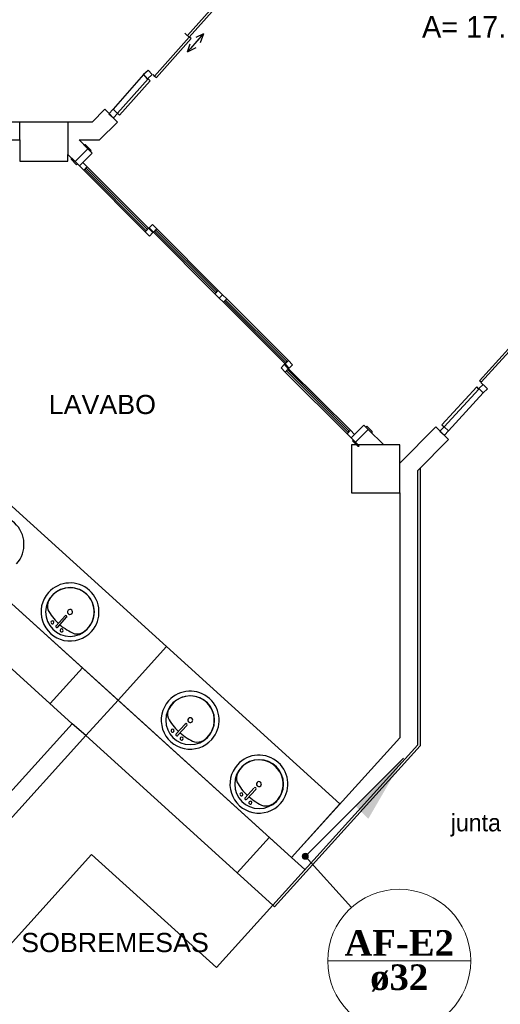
# Model space of a CAD drawing. Header units: millimetres. Extents: x 335 to 91596, y -1 to 84.
# Tile 72 of 87: x 383.36 to 388.66, y 32.13 to 42.99. Entities that reach past the tile are written whole.
import ezdxf

# ---------------------------------------------------------------- set-up
doc = ezdxf.new("R2010")
doc.units = ezdxf.units.MM
doc.header["$MEASUREMENT"] = 0
for name, color, linetype, lineweight in [('AF-Colunas', 7, 'Continuous', 20), ('AF-Indicação coluna', 5, 'Continuous', 20), ('AF-Textos coluna', 7, 'Continuous', 20)]:
    doc.layers.add(name, color=color, linetype=linetype, lineweight=lineweight)
doc.styles.add('Arial', font='arial.ttf')
doc.styles.add('CenturyGothic', font='GOTHIC.TTF')
doc.styles.add('TimesNewRomanN', font='timesbd.ttf')

msp = doc.modelspace()

# ---------------------------------------------------------------- hatches: boundary and pattern name
at = {"layer": 'AF-Colunas', "linetype": 'Continuous'}
msp.add_hatch(color=256, dxfattribs=at).paths.add_polyline_path([(387.0629, 34.314), (387.2044, 34.1726), (387.5933, 34.8444), (387.0629, 34.314)])

# ---------------------------------------------------------------- linework, layer by layer
at = {"color": 7}
for p, q in [((385.591, 43.2472), (385.209, 42.8172)), ((385.227, 42.8012), (385.609, 43.2312)), ((385.206, 42.8172), (385.177, 42.8442)), ((385.209, 42.8172), (385.227, 42.8012)), ((385.246, 42.6762), (385.386, 42.8352)), ((385.386, 42.8352), (385.301, 42.7972)), ((385.386, 42.8352), (385.348, 42.7362)), ((385.227, 42.8012), (384.845, 42.3712)), ((384.865, 42.3552), (385.247, 42.7842)), ((385.352, 42.7952), (385.21, 42.6362)), ((385.21, 42.6362), (385.237, 42.7252)), ((385.247, 42.7842), (385.227, 42.8012)), ((385.21, 42.6362), (385.304, 42.6862)), ((384.723, 42.3862), (384.386, 42.0042)), ((384.723, 42.3912), (384.773, 42.4352)), ((384.768, 42.3412), (384.723, 42.3912)), ((384.817, 42.3862), (384.768, 42.3412)), ((384.773, 42.4352), (384.817, 42.3862)), ((384.824, 42.3862), (384.843, 42.3672)), ((384.824, 42.3862), (384.843, 42.3672)), ((384.773, 42.3412), (384.434, 41.9612)), ((384.458, 41.9372), (384.797, 42.3192)), ((384.797, 42.3192), (384.773, 42.3412)), ((384.845, 42.3712), (384.865, 42.3552)), ((384.295, 42.0042), (384.154, 41.8622)), ((384.435, 41.8622), (384.295, 42.0042)), ((384.386, 42.0042), (384.341, 41.9532)), ((384.341, 41.9532), (384.391, 41.9092)), ((384.435, 41.9592), (384.386, 42.0042)), ((384.391, 41.9092), (384.435, 41.9592)), ((384.434, 41.9612), (384.458, 41.9372)), ((384.154, 41.8622), (380.641, 41.8622)), ((383.358, 41.6652), (383.358, 41.8622)), ((383.888, 41.8622), (383.888, 41.5052)), ((384.238, 41.6652), (384.435, 41.8622)), ((380.729, 41.6652), (383.358, 41.6652)), ((383.358, 41.6652), (383.358, 41.4312)), ((384.012, 41.6652), (384.238, 41.6652)), ((384.107, 41.5662), (384.012, 41.6652)), ((383.968, 41.4262), (384.107, 41.5662)), ((384.107, 41.5662), (383.968, 41.4262)), ((384.015, 41.3792), (384.155, 41.5182)), ((384.072, 41.6112), (384.067, 41.6072)), ((384.067, 41.6072), (384.134, 41.5422)), ((384.083, 41.6112), (384.072, 41.6112)), ((384.143, 41.5502), (384.083, 41.6112)), ((384.155, 41.5182), (384.107, 41.5662)), ((384.134, 41.5422), (384.143, 41.5502)), ((383.358, 41.4312), (383.888, 41.4312)), ((383.888, 41.4312), (383.888, 41.5052)), ((383.888, 41.5052), (383.968, 41.4262)), ((383.927, 41.4662), (383.924, 41.4632)), ((383.924, 41.4632), (383.924, 41.4522)), ((383.924, 41.4522), (383.984, 41.3912)), ((383.992, 41.4002), (383.927, 41.4662)), ((383.968, 41.4262), (384.015, 41.3792)), ((384.052, 41.4162), (384.015, 41.3792)), ((384.099, 41.3702), (384.052, 41.4162)), ((383.984, 41.3912), (383.992, 41.4002)), ((384.015, 41.3792), (384.063, 41.3312)), ((384.063, 41.3312), (384.099, 41.3702)), ((384.063, 41.3312), (384.741, 40.6522)), ((384.086, 41.3582), (384.074, 41.3432)), ((384.074, 41.3432), (384.753, 40.6642)), ((384.765, 40.6782), (384.086, 41.3582)), ((384.779, 40.6902), (384.099, 41.3702)), ((384.779, 40.6902), (384.741, 40.6522)), ((384.741, 40.6522), (384.789, 40.6042)), ((384.753, 40.6642), (384.765, 40.6782)), ((384.827, 40.6432), (384.779, 40.6902)), ((384.821, 40.7312), (384.784, 40.6952)), ((384.784, 40.6952), (384.832, 40.6472)), ((384.789, 40.6042), (384.827, 40.6432)), ((384.868, 40.6842), (384.821, 40.7312)), ((384.832, 40.6472), (384.868, 40.6842)), ((384.832, 40.6472), (385.511, 39.9672)), ((384.856, 40.6742), (384.843, 40.6592)), ((384.843, 40.6592), (385.523, 39.9792)), ((385.535, 39.9932), (384.856, 40.6742)), ((385.548, 40.0052), (384.868, 40.6842)), ((385.548, 40.0052), (385.511, 39.9672)), ((385.523, 39.9792), (385.535, 39.9932)), ((385.596, 39.9572), (385.548, 40.0052)), ((385.511, 39.9672), (385.559, 39.9192)), ((385.559, 39.9192), (385.596, 39.9572)), ((385.596, 39.9572), (385.559, 39.9192)), ((385.559, 39.9192), (385.604, 39.8742)), ((385.641, 39.9102), (385.596, 39.9572)), ((385.604, 39.8742), (385.641, 39.9102)), ((385.629, 39.8982), (385.617, 39.8872)), ((385.617, 39.8872), (386.296, 39.2052)), ((386.309, 39.2192), (385.629, 39.8982)), ((386.323, 39.2302), (385.641, 39.9102)), ((385.604, 39.8742), (386.285, 39.1932)), ((388.431, 39.0082), (388.86, 39.4762)), ((388.878, 39.4582), (388.451, 38.9922)), ((386.323, 39.2302), (386.285, 39.1932)), ((386.368, 39.1832), (386.323, 39.2302)), ((386.28, 39.1892), (386.244, 39.1502)), ((386.244, 39.1502), (386.288, 39.1032)), ((386.325, 39.1412), (386.28, 39.1892)), ((386.285, 39.1932), (386.331, 39.1462)), ((386.288, 39.1032), (386.325, 39.1412)), ((386.296, 39.2052), (386.309, 39.2192)), ((386.315, 39.1292), (386.301, 39.1172)), ((386.994, 38.4502), (386.315, 39.1292)), ((387.008, 38.4622), (386.325, 39.1412)), ((386.331, 39.1462), (386.368, 39.1832)), ((384.975, 36.0742), (381.728, 39.0122)), ((386.288, 39.1032), (386.97, 38.4232)), ((386.301, 39.1172), (386.982, 38.4352)), ((388.403, 38.9392), (388.017, 38.5202)), ((388.043, 38.4982), (388.427, 38.9162)), ((388.427, 38.9162), (388.403, 38.9392)), ((388.426, 38.9222), (388.474, 38.9662)), ((388.472, 38.8732), (388.426, 38.9222)), ((388.451, 38.9922), (388.431, 39.0082)), ((388.465, 38.9712), (388.447, 38.9902)), ((388.465, 38.9712), (388.447, 38.9902)), ((388.52, 38.9182), (388.472, 38.8732)), ((388.474, 38.9662), (388.52, 38.9182)), ((388.474, 38.8732), (388.09, 38.4542)), ((387.157, 38.5172), (387.016, 38.3772)), ((387.204, 38.4712), (387.064, 38.3292)), ((387.064, 38.3292), (387.204, 38.4712)), ((387.204, 38.4712), (387.157, 38.5172)), ((387.188, 38.5062), (387.179, 38.4972)), ((387.179, 38.4972), (387.244, 38.4302)), ((387.248, 38.4462), (387.188, 38.5062)), ((387.375, 38.2992), (387.204, 38.4712)), ((387.949, 38.4982), (387.554, 38.1002)), ((388.091, 38.3582), (387.949, 38.4982)), ((388.043, 38.4982), (387.996, 38.4502)), ((388.017, 38.5202), (388.043, 38.4982)), ((388.09, 38.4542), (388.043, 38.4982)), ((381.194, 38.4232), (384.441, 35.4842)), ((387.008, 38.4622), (386.97, 38.4232)), ((386.97, 38.4232), (387.016, 38.3772)), ((386.982, 38.4352), (386.994, 38.4502)), ((387.053, 38.4142), (387.008, 38.4622)), ((387.016, 38.3772), (387.053, 38.4142)), ((387.016, 38.3772), (387.064, 38.3292)), ((387.244, 38.4302), (387.248, 38.4342)), ((387.248, 38.4342), (387.248, 38.4462)), ((387.996, 38.4502), (388.045, 38.4062)), ((388.045, 38.4062), (388.09, 38.4542)), ((387.093, 38.2992), (387.02, 38.2992)), ((387.02, 38.2992), (387.02, 37.7692)), ((387.037, 38.3552), (387.029, 38.3452)), ((387.029, 38.3452), (387.088, 38.2862)), ((387.104, 38.2912), (387.037, 38.3552)), ((387.064, 38.3292), (387.093, 38.2992)), ((387.088, 38.2862), (387.099, 38.2862)), ((387.375, 38.2992), (387.093, 38.2992)), ((387.099, 38.2862), (387.104, 38.2912)), ((387.554, 38.2992), (387.375, 38.2992)), ((387.554, 38.1002), (387.554, 38.2992)), ((387.752, 38.0192), (388.091, 38.3582)), ((387.554, 37.7692), (387.554, 38.1002)), ((387.778, 38.0452), (387.778, 34.9802)), ((386.357, 33.7482), (381.637, 38.0212)), ((387.752, 34.9902), (387.752, 38.0192)), ((387.02, 37.7692), (387.554, 37.7692)), ((387.554, 37.7692), (387.554, 35.0682)), ((382.216, 36.7822), (383.936, 35.2232)), ((382.216, 36.7822), (383.936, 35.2232)), ((383.936, 35.2232), (382.216, 36.7822)), ((383.757, 36.3042), (383.857, 36.4132)), ((383.777, 36.2892), (383.873, 36.3972)), ((384.441, 35.4842), (384.975, 36.0742)), ((386.892, 34.3372), (384.975, 36.0742)), ((383.69, 35.4462), (384.048, 35.8402)), ((384.441, 35.4842), (384.084, 35.0912)), ((384.441, 35.4842), (386.357, 33.7482)), ((383.936, 35.2232), (382.467, 33.6012)), ((384.084, 35.0912), (383.936, 35.2232)), ((385.083, 35.1102), (385.183, 35.2192)), ((385.103, 35.0952), (385.201, 35.2022)), ((382.615, 33.4672), (384.084, 35.0912)), ((384.084, 35.0912), (386.149, 33.2212)), ((386.149, 33.2212), (384.084, 35.0912)), ((386.149, 33.2212), (387.752, 34.9902)), ((386.149, 33.2212), (387.752, 34.9902)), ((387.554, 35.0682), (386.357, 33.7482)), ((387.778, 34.9802), (386.169, 33.2032)), ((385.846, 34.4062), (385.942, 34.5132)), ((385.863, 34.3892), (385.962, 34.4982)), ((386.357, 33.7482), (386.892, 34.3372)), ((385.756, 33.5772), (386.112, 33.9692)), ((380.915, 30.2072), (384.148, 33.7782)), ((384.148, 33.7782), (385.527, 32.5322)), ((386.357, 33.7482), (386.504, 33.6142)), ((385.527, 32.5322), (386.149, 33.2212)), ((386.169, 33.2032), (386.149, 33.2212))]:
    msp.add_line(p, q, dxfattribs=at)
for centre, radius, start, end in [((383.083, 37.2012), 0.3201, 318, 138), ((383.911, 36.4562), 0.3201, 318, 138), ((383.911, 36.4562), 0.3201, 138, 318), ((383.911, 36.4562), 0.2693, 0, 180), ((383.911, 36.4562), 0.2672, 303.307, 152.693), ((383.8, 36.5222), 0.1387, 155.81, 197.207), ((383.911, 36.4562), 0.2693, 180, 0), ((384.192, 36.7692), 0.6, 208.791, 226.793), ((383.865, 36.4052), 0.0126, 318, 138), ((383.911, 36.4562), 0.0274, 138, 318), ((383.911, 36.4562), 0.0274, 318, 138), ((383.717, 36.3412), 0.0168, 138, 318), ((383.717, 36.3412), 0.0168, 318, 138), ((383.766, 36.2972), 0.0126, 138, 318), ((384.192, 36.7692), 0.6, 229.207, 247.209), ((383.818, 36.2522), 0.0168, 138, 318), ((383.818, 36.2522), 0.0168, 318, 138), ((383.988, 36.3522), 0.1387, 258.793, 300.19), ((385.238, 35.2622), 0.3201, 318, 138), ((385.238, 35.2622), 0.3201, 138, 318), ((385.238, 35.2612), 0.2693, 0, 180), ((385.238, 35.2622), 0.2672, 303.307, 152.693), ((385.126, 35.3282), 0.1387, 155.81, 197.207), ((385.238, 35.2612), 0.2693, 180, 0), ((385.519, 35.5752), 0.6, 208.791, 226.793), ((385.193, 35.2112), 0.0126, 318, 138), ((385.238, 35.2622), 0.0274, 138, 318), ((385.238, 35.2622), 0.0274, 318, 138), ((385.044, 35.1472), 0.0168, 138, 318), ((385.044, 35.1472), 0.0168, 318, 138), ((385.093, 35.1012), 0.0126, 138, 318), ((385.519, 35.5752), 0.6, 229.207, 247.209), ((385.145, 35.0582), 0.0168, 138, 318), ((385.145, 35.0582), 0.0168, 318, 138), ((385.314, 35.1582), 0.1387, 258.793, 300.19), ((385.999, 34.5562), 0.2693, 0, 180), ((385.997, 34.5562), 0.3201, 318, 138), ((385.997, 34.5562), 0.2672, 303.307, 152.693), ((385.997, 34.5562), 0.3201, 138, 318), ((385.887, 34.6222), 0.1387, 155.81, 197.207), ((385.999, 34.5562), 0.2693, 180, 0), ((386.28, 34.8692), 0.6, 208.791, 226.793), ((385.997, 34.5562), 0.0274, 138, 318), ((385.997, 34.5562), 0.0274, 318, 138), ((385.804, 34.4422), 0.0168, 138, 318), ((385.804, 34.4422), 0.0168, 318, 138), ((385.953, 34.5062), 0.0126, 318, 138), ((385.854, 34.3972), 0.0126, 138, 318), ((385.903, 34.3512), 0.0168, 138, 318), ((386.28, 34.8692), 0.6, 229.207, 247.209), ((385.903, 34.3512), 0.0168, 318, 138), ((386.074, 34.4542), 0.1387, 258.793, 300.19)]:
    msp.add_arc(centre, radius, start, end, dxfattribs=at)
at = {"layer": 'AF-Colunas', "linetype": 'Continuous'}
msp.add_line((386.5326, 33.7837), (387.5933, 34.8444), dxfattribs=at)
at = {"layer": 'AF-Colunas', "linetype": 'Continuous', "const_width": 0.0333}
msp.add_lwpolyline([(386.5256, 33.7601, 1), (386.4923, 33.7601, 1)], format="xyb", close=True, dxfattribs=at)
at = {"layer": 'AF-Colunas', "linetype": 'Continuous'}
msp.add_circle((386.509, 33.7601), 0.0333, dxfattribs=at)
at = {"layer": 'AF-Indicação coluna'}
for p, q in [((386.509, 33.7601), (387.0182, 33.1934)), ((386.7561, 32.6057), (388.3361, 32.6057))]:
    msp.add_line(p, q, dxfattribs=at)
msp.add_circle((387.5461, 32.6057), 0.79, dxfattribs=at)

# ---------------------------------------------------------------- texts
at = {"color": 7, "attachment_point": 7, "line_spacing_factor": 0.798, "style": 'CenturyGothic'}
for s, insert, char_height, width in [('A= 17.16 m²', (387.798, 42.7918), 0.238327, 3.757242), ('junta de dilatação', (388.116, 33.9762), 0.190662, 4.52518)]:
    msp.add_mtext(s, dxfattribs=dict(at, insert=insert, char_height=char_height, width=width))
at = {"char_height": 0.2118, "attachment_point": 7, "line_spacing_factor": 0.798, "style": 'Arial'}
for s, insert, width in [('LAVABO', (383.676, 38.6371), 2.433423), ('SOBREMESAS', (383.372, 32.6991), 4.259231)]:
    msp.add_mtext(s, dxfattribs=dict(at, insert=insert, width=width))
at = {"layer": 'AF-Textos coluna', "char_height": 0.2824, "attachment_point": 8, "line_spacing_factor": 0.798, "style": 'TimesNewRomanN'}
for s, insert, width in [('AF-E2', (387.546, 32.6624), 2.191724), ('ø32', (387.546, 32.2664), 1.16565)]:
    msp.add_mtext(s, dxfattribs=dict(at, insert=insert, width=width))

doc.saveas('drawing.dxf')
